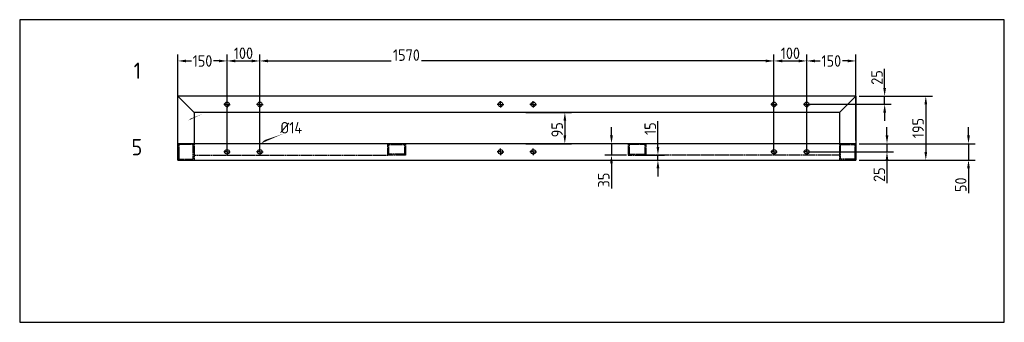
# Model space of a CAD drawing. Extents: x -88 to 2919, y 1675 to 2598.
import ezdxf
from ezdxf.enums import TextEntityAlignment as Align

# ---------------------------------------------------------------- set-up
doc = ezdxf.new("R2010")
doc.units = 0
doc.header["$PDMODE"] = 3
doc.header["$PDSIZE"] = 179.043332
doc.linetypes.add('GEN3', pattern=[6.25, 5, -1.25])
doc.linetypes.add('GEN7A', pattern=[6.875, 5, -0.625, 0.625, -0.625])
doc.layers.get('0').update_dxf_attribs({"linetype": 'CONTINUOUS'})
doc.layers.get('DEFPOINTS').update_dxf_attribs({"linetype": 'CONTINUOUS'})
for name, color, linetype in [('3', 6, 'GEN3'), ('4', 3, 'CONTINUOUS'), ('5', 3, 'CONTINUOUS'), ('6', 2, 'CONTINUOUS'), ('7A', 4, 'GEN7A'), ('VIEW', 1, 'CONTINUOUS')]:
    doc.layers.add(name, color=color, linetype=linetype)
doc.styles.get("Standard").update_dxf_attribs({"font": 'ISOCP.SHX'})
doc.dimstyles.new('GEN-ISO', dxfattribs={"dimtxt": 3.5, "dimasz": 2.5, "dimexe": 2, "dimexo": 1, "dimgap": 0.6, "dimtad": 1, "dimdsep": 46, "dimtxsty": 'Standard', "dimcen": 0, "dimclrd": 256, "dimclre": 256, "dimclrt": 2, "dimadec": 0, "dimazin": 0, "dimtp": 0.1, "dimtm": 0.1, "dimtfac": 0.71, "dimtdec": 3, "dimtmove": 0, "dimatfit": 3, "dimfxl": 0, "dimtzin": 0, "dimarcsym": 0})

# ---------------------------------------------------------------- blocks, each defined once
blk = doc.blocks.new('*D17')
at = {"linetype": 'ByBlock'}
for p, q in [((1458.1, 2314.7), (1597, 2314.7)), ((1577, 2289.7), (1577, 2244.7)), ((1458.1, 2219.7), (1597, 2219.7))]:
    blk.add_line(p, q, dxfattribs=at)
for points in [[(1572.9, 2289.7), (1581.2, 2289.7), (1577, 2314.7)], [(1572.9, 2244.7), (1581.2, 2244.7), (1577, 2219.7)]]:
    blk.add_solid(points, dxfattribs=at)
at = {"layer": 'DEFPOINTS', "color": 0, "linetype": 'ByBlock'}
for p in [(1448.1, 2314.7), (1448.1, 2219.7), (1577, 2219.7)]:
    blk.add_point(p, dxfattribs=at)
at = {"color": 2, "linetype": 'ByBlock', "insert": (1553.5, 2262.2), "char_height": 35, "attachment_point": 5, "rotation": 90}
blk.add_mtext('95', dxfattribs=at)
blk = doc.blocks.new('*D16')
at = {"linetype": 'ByBlock'}
for p, q in [((2475.6, 2364.7), (2699.1, 2364.7)), ((2679.1, 2339.7), (2679.1, 2194.7)), ((2475.6, 2169.7), (2699.1, 2169.7))]:
    blk.add_line(p, q, dxfattribs=at)
for points in [[(2675, 2339.7), (2683.3, 2339.7), (2679.1, 2364.7)], [(2675, 2194.7), (2683.3, 2194.7), (2679.1, 2169.7)]]:
    blk.add_solid(points, dxfattribs=at)
at = {"layer": 'DEFPOINTS', "color": 0, "linetype": 'ByBlock'}
for p in [(2465.6, 2364.7), (2465.6, 2169.7), (2679.1, 2169.7)]:
    blk.add_point(p, dxfattribs=at)
at = {"color": 2, "linetype": 'ByBlock', "insert": (2655.6, 2267.2), "char_height": 35, "attachment_point": 5, "rotation": 90}
blk.add_mtext('195', dxfattribs=at)
blk = doc.blocks.new('*D23')
at = {"linetype": 'ByBlock'}
for p, q in [((645.6, 2204.7), (645.6, 2492)), ((670.6, 2472), (1047, 2472)), ((2190.6, 2472), (1139.5, 2472)), ((2215.6, 2204.7), (2215.6, 2492))]:
    blk.add_line(p, q, dxfattribs=at)
for points in [[(670.6, 2476.2), (670.6, 2467.8), (645.6, 2472)], [(2190.6, 2476.2), (2190.6, 2467.8), (2215.6, 2472)]]:
    blk.add_solid(points, dxfattribs=at)
at = {"layer": 'DEFPOINTS', "color": 0, "linetype": 'ByBlock'}
for p in [(2215.6, 2472), (645.6, 2194.7), (2215.6, 2194.7)]:
    blk.add_point(p, dxfattribs=at)
at = {"color": 2, "linetype": 'ByBlock', "insert": (1093.3, 2489.8), "char_height": 35, "attachment_point": 5}
blk.add_mtext('1570', dxfattribs=at)
blk = doc.blocks.new('*D22')
at = {"linetype": 'ByBlock'}
for p, q in [((545.6, 2204.7), (545.6, 2492)), ((570.6, 2472), (620.6, 2472)), ((645.6, 2204.7), (645.6, 2492))]:
    blk.add_line(p, q, dxfattribs=at)
for points in [[(570.6, 2476.2), (570.6, 2467.8), (545.6, 2472)], [(620.6, 2476.2), (620.6, 2467.8), (645.6, 2472)]]:
    blk.add_solid(points, dxfattribs=at)
at = {"layer": 'DEFPOINTS', "color": 0, "linetype": 'ByBlock'}
for p in [(645.6, 2472), (545.6, 2194.7), (645.6, 2194.7)]:
    blk.add_point(p, dxfattribs=at)
at = {"color": 2, "linetype": 'ByBlock', "insert": (595.6, 2495.5), "char_height": 35, "attachment_point": 5}
blk.add_mtext('100', dxfattribs=at)
blk = doc.blocks.new('*D21')
at = {"linetype": 'ByBlock'}
for p, q in [((395.6, 2229.7), (395.6, 2492)), ((420.6, 2472), (436.6, 2472)), ((520.6, 2472), (504.6, 2472)), ((545.6, 2204.7), (545.6, 2492))]:
    blk.add_line(p, q, dxfattribs=at)
for points in [[(420.6, 2476.2), (420.6, 2467.8), (395.6, 2472)], [(520.6, 2476.2), (520.6, 2467.8), (545.6, 2472)]]:
    blk.add_solid(points, dxfattribs=at)
at = {"layer": 'DEFPOINTS', "color": 0, "linetype": 'ByBlock'}
for p in [(545.6, 2472), (395.6, 2219.7), (545.6, 2194.7)]:
    blk.add_point(p, dxfattribs=at)
at = {"color": 2, "linetype": 'ByBlock', "insert": (470.6, 2472), "char_height": 35, "attachment_point": 5}
blk.add_mtext('150', dxfattribs=at)
blk = doc.blocks.new('*D24')
at = {"linetype": 'ByBlock'}
for p, q in [((2215.6, 2204.7), (2215.6, 2492)), ((2240.6, 2472), (2290.6, 2472)), ((2315.6, 2204.7), (2315.6, 2492))]:
    blk.add_line(p, q, dxfattribs=at)
for points in [[(2240.6, 2476.2), (2240.6, 2467.8), (2215.6, 2472)], [(2290.6, 2476.2), (2290.6, 2467.8), (2315.6, 2472)]]:
    blk.add_solid(points, dxfattribs=at)
at = {"layer": 'DEFPOINTS', "color": 0, "linetype": 'ByBlock'}
for p in [(2315.6, 2472), (2215.6, 2194.7), (2315.6, 2194.7)]:
    blk.add_point(p, dxfattribs=at)
at = {"color": 2, "linetype": 'ByBlock', "insert": (2265.6, 2495.5), "char_height": 35, "attachment_point": 5}
blk.add_mtext('100', dxfattribs=at)
blk = doc.blocks.new('*D27')
at = {"linetype": 'ByBlock'}
for p, q in [((1861.2, 2209.7), (1861.2, 2287.9)), ((1819.2, 2184.7), (1881.2, 2184.7)), ((1819.2, 2169.7), (1881.2, 2169.7)), ((1861.2, 2169.7), (1861.2, 2184.7)), ((1861.2, 2144.7), (1861.2, 2119.7))]:
    blk.add_line(p, q, dxfattribs=at)
for points in [[(1857, 2209.7), (1865.4, 2209.7), (1861.2, 2184.7)], [(1857, 2144.7), (1865.4, 2144.7), (1861.2, 2169.7)]]:
    blk.add_solid(points, dxfattribs=at)
at = {"layer": 'DEFPOINTS', "color": 0, "linetype": 'ByBlock'}
for p in [(1809.2, 2184.7), (1809.2, 2169.7), (1861.2, 2169.7)]:
    blk.add_point(p, dxfattribs=at)
at = {"color": 2, "linetype": 'ByBlock', "insert": (1837.7, 2265.4), "char_height": 35, "attachment_point": 5, "rotation": 90}
blk.add_mtext('15', dxfattribs=at)
blk = doc.blocks.new('*D26')
at = {"linetype": 'ByBlock'}
for p, q in [((1719.4, 2244.7), (1719.4, 2269.7)), ((1765.5, 2219.7), (1699.4, 2219.7)), ((1719.4, 2219.7), (1719.4, 2184.7)), ((1765.5, 2184.7), (1699.4, 2184.7)), ((1719.4, 2159.7), (1719.4, 2082.7))]:
    blk.add_line(p, q, dxfattribs=at)
for points in [[(1715.2, 2244.7), (1723.6, 2244.7), (1719.4, 2219.7)], [(1715.2, 2159.7), (1723.6, 2159.7), (1719.4, 2184.7)]]:
    blk.add_solid(points, dxfattribs=at)
at = {"layer": 'DEFPOINTS', "color": 0, "linetype": 'ByBlock'}
for p in [(1775.5, 2219.7), (1719.4, 2184.7), (1775.5, 2184.7)]:
    blk.add_point(p, dxfattribs=at)
at = {"color": 2, "linetype": 'ByBlock', "insert": (1695.9, 2108.7), "char_height": 35, "attachment_point": 5, "rotation": 90}
blk.add_mtext('35', dxfattribs=at)
blk = doc.blocks.new('*D20')
at = {"linetype": 'ByBlock'}
for p, q in [((2809.5, 2244.7), (2809.5, 2269.7)), ((2475.6, 2219.7), (2829.5, 2219.7)), ((2809.5, 2219.7), (2809.5, 2169.7)), ((2475.6, 2169.7), (2829.5, 2169.7)), ((2809.5, 2144.7), (2809.5, 2069.2))]:
    blk.add_line(p, q, dxfattribs=at)
for points in [[(2805.3, 2244.7), (2813.6, 2244.7), (2809.5, 2219.7)], [(2805.3, 2144.7), (2813.6, 2144.7), (2809.5, 2169.7)]]:
    blk.add_solid(points, dxfattribs=at)
at = {"layer": 'DEFPOINTS', "color": 0, "linetype": 'ByBlock'}
for p in [(2465.6, 2219.7), (2465.6, 2169.7), (2809.5, 2169.7)]:
    blk.add_point(p, dxfattribs=at)
at = {"color": 2, "linetype": 'ByBlock', "insert": (2786, 2094.4), "char_height": 35, "attachment_point": 5, "rotation": 90}
blk.add_mtext('50', dxfattribs=at)
blk = doc.blocks.new('*D19')
at = {"linetype": 'ByBlock'}
for p, q in [((2810.6, 2234.7), (2810.6, 2259.7)), ((2725.6, 2209.7), (2830.6, 2209.7)), ((2810.6, 2209.7), (2810.6, 2184.7)), ((2575.6, 2184.7), (2830.6, 2184.7)), ((2810.6, 2159.7), (2810.6, 2089.3))]:
    blk.add_line(p, q, dxfattribs=at)
for points in [[(2806.5, 2234.7), (2814.8, 2234.7), (2810.6, 2209.7)], [(2806.5, 2159.7), (2814.8, 2159.7), (2810.6, 2184.7)]]:
    blk.add_solid(points, dxfattribs=at)
at = {"layer": 'DEFPOINTS', "color": 0, "linetype": 'ByBlock'}
for p in [(2715.6, 2209.7), (2810.6, 2209.7), (2565.6, 2184.7)]:
    blk.add_point(p, dxfattribs=at)
at = {"color": 2, "linetype": 'ByBlock', "insert": (2787.1, 2115.2), "char_height": 35, "attachment_point": 5, "rotation": 90}
blk.add_mtext('25', dxfattribs=at)
blk = doc.blocks.new('*D25')
at = {"linetype": 'ByBlock'}
for p, q in [((2315.6, 2204.7), (2315.6, 2492)), ((2340.6, 2472), (2356.6, 2472)), ((2440.6, 2472), (2424.6, 2472)), ((2465.6, 2229.7), (2465.6, 2492))]:
    blk.add_line(p, q, dxfattribs=at)
for points in [[(2340.6, 2476.2), (2340.6, 2467.8), (2315.6, 2472)], [(2440.6, 2476.2), (2440.6, 2467.8), (2465.6, 2472)]]:
    blk.add_solid(points, dxfattribs=at)
at = {"layer": 'DEFPOINTS', "color": 0, "linetype": 'ByBlock'}
for p in [(2465.6, 2472), (2315.6, 2194.7), (2465.6, 2219.7)]:
    blk.add_point(p, dxfattribs=at)
at = {"color": 2, "linetype": 'ByBlock', "insert": (2390.6, 2472), "char_height": 35, "attachment_point": 5}
blk.add_mtext('150', dxfattribs=at)
blk = doc.blocks.new('*D29')
at = {"linetype": 'ByBlock'}
for p, q in [((2803.5, 2389.7), (2803.5, 2447.6)), ((2725.6, 2364.7), (2823.5, 2364.7)), ((2803.5, 2339.7), (2803.5, 2364.7)), ((2575.6, 2339.7), (2823.5, 2339.7)), ((2803.5, 2314.7), (2803.5, 2289.7))]:
    blk.add_line(p, q, dxfattribs=at)
for points in [[(2799.3, 2389.7), (2807.7, 2389.7), (2803.5, 2364.7)], [(2799.3, 2314.7), (2807.7, 2314.7), (2803.5, 2339.7)]]:
    blk.add_solid(points, dxfattribs=at)
at = {"layer": 'DEFPOINTS', "color": 0, "linetype": 'ByBlock'}
for p in [(2715.6, 2364.7), (2803.5, 2364.7), (2565.6, 2339.7)]:
    blk.add_point(p, dxfattribs=at)
at = {"color": 2, "linetype": 'ByBlock', "insert": (2780, 2421.7), "char_height": 35, "attachment_point": 5, "rotation": 90}
blk.add_mtext('25', dxfattribs=at)

msp = doc.modelspace()

# ---------------------------------------------------------------- linework, layer by layer
for p, q in [((2465.592, 2364.678), (395.592, 2364.678)), ((395.592, 2169.678), (395.592, 2364.678)), ((2465.592, 2364.678), (2465.592, 2264.678)), ((445.592, 2314.678), (445.592, 2267.498)), ((548.183, 2314.678), (445.592, 2314.678)), ((553.183, 2314.678), (548.183, 2314.678)), ((553.183, 2314.678), (548.183, 2314.678)), ((2308, 2314.678), (553.183, 2314.678)), ((2313, 2314.678), (2308, 2314.678)), ((2313, 2314.678), (2308, 2314.678)), ((2393, 2314.678), (2313, 2314.678)), ((2393, 2314.678), (2313, 2314.678)), ((2415.592, 2314.678), (2393, 2314.678)), ((2415.592, 2314.678), (2415.592, 2267.498)), ((445.592, 2267.498), (445.592, 2235.498)), ((2415.592, 2267.498), (2415.592, 2235.498)), ((2465.592, 2264.678), (2465.592, 2169.678)), ((445.592, 2245.498), (445.592, 2219.678)), ((2415.592, 2235.498), (2415.592, 2219.678)), ((2415.592, 2219.678), (445.592, 2219.678)), ((395.592, 2169.678), (2465.592, 2169.678))]:
    msp.add_line(p, q)
msp.add_lwpolyline([(395.592, 2169.678), (2465.592, 2169.678), (2465.592, 2219.678), (395.592, 2219.678)], close=True)
for centre in [(545.592, 2339.678), (645.592, 2339.678), (1380.592, 2339.678), (1480.592, 2339.678), (2215.592, 2339.678), (2315.592, 2339.678), (545.592, 2194.678), (645.592, 2194.678), (1380.592, 2194.678), (1480.592, 2194.678), (2215.592, 2194.678), (2315.592, 2194.678)]:
    msp.add_circle(centre, 7)
at = {"layer": '3'}
for p, q in [((445.592, 2219.678), (445.592, 2169.678)), ((1036.142, 2184.678), (1036.142, 2219.678)), ((1039.142, 2216.678), (1087.592, 2216.678)), ((1039.142, 2187.678), (1039.142, 2216.678)), ((1087.592, 2216.678), (1087.592, 2187.678)), ((1090.592, 2219.678), (1090.592, 2184.678)), ((1770.592, 2219.678), (1770.592, 2184.678)), ((1822.042, 2216.678), (1773.592, 2216.678)), ((1773.592, 2216.678), (1773.592, 2187.678)), ((1822.042, 2187.678), (1822.042, 2216.678)), ((1825.042, 2184.678), (1825.042, 2219.678)), ((2415.592, 2219.678), (2415.592, 2169.678)), ((445.592, 2184.678), (1036.142, 2184.678)), ((1090.592, 2184.678), (1036.142, 2184.678)), ((1087.592, 2187.678), (1039.142, 2187.678)), ((1770.592, 2184.678), (1825.042, 2184.678)), ((1773.592, 2187.678), (1822.042, 2187.678)), ((2415.592, 2184.678), (1825.042, 2184.678))]:
    msp.add_line(p, q, dxfattribs=at)
for points in [[(398.592, 2216.678), (398.592, 2172.678), (442.592, 2172.678), (442.592, 2216.678)], [(2462.592, 2216.678), (2462.592, 2172.678), (2418.592, 2172.678), (2418.592, 2216.678)]]:
    msp.add_lwpolyline(points, close=True, dxfattribs=at)
at = {"layer": '4'}
for p, q in [((445.592, 2314.678), (395.592, 2364.678)), ((2415.592, 2314.678), (2465.592, 2364.678))]:
    msp.add_line(p, q, dxfattribs=at)
at = {"layer": '5'}
for points in [[(766.667, 2341.977, 0, 8.367, 0), (742.164, 2346.94, 0, 0, 0), (345.112, 2427.357, 0, 0, 1), (198.097, 2457.133, 0, 0, 1), (345.112, 2427.357, 0, 0, 1)], [(434.811, 2296.407, 0, 8.367, 0), (413.299, 2283.669, 0, 0, 0), (334.922, 2247.258, 0, 0, 0.88756623), (205.854, 2170.83, 0, 0, 1), (334.922, 2247.258, 0, 0, 1)], [(648.954, 2220.158, 0, 8.367, 0), (669.919, 2233.776, 0, 0, 0), (702.275, 2244.794, 0, 0, 0), (723.025, 2244.794, 0, 0, 0)]]:
    msp.add_lwpolyline(points, format="xyseb", dxfattribs=at)
at = {"layer": '7A'}
for p, q in [((545.592, 2339.678), (545.592, 2349.678)), ((645.592, 2339.678), (645.592, 2349.678)), ((1380.592, 2339.678), (1380.592, 2349.678)), ((1480.592, 2339.678), (1480.592, 2349.678)), ((2215.592, 2339.678), (2215.592, 2349.678)), ((2315.592, 2339.678), (2315.592, 2349.678)), ((545.592, 2339.678), (535.592, 2339.678)), ((545.592, 2339.678), (555.592, 2339.678)), ((545.592, 2339.678), (545.592, 2329.678)), ((645.592, 2339.678), (635.592, 2339.678)), ((645.592, 2339.678), (655.592, 2339.678)), ((645.592, 2339.678), (645.592, 2329.678)), ((1380.592, 2339.678), (1370.592, 2339.678)), ((1380.592, 2339.678), (1390.592, 2339.678)), ((1380.592, 2339.678), (1380.592, 2329.678)), ((1480.592, 2339.678), (1470.592, 2339.678)), ((1480.592, 2339.678), (1490.592, 2339.678)), ((1480.592, 2339.678), (1480.592, 2329.678)), ((2215.592, 2339.678), (2205.592, 2339.678)), ((2215.592, 2339.678), (2225.592, 2339.678)), ((2215.592, 2339.678), (2215.592, 2329.678)), ((2315.592, 2339.678), (2305.592, 2339.678)), ((2315.592, 2339.678), (2325.592, 2339.678)), ((2315.592, 2339.678), (2315.592, 2329.678)), ((545.592, 2194.678), (535.592, 2194.678)), ((545.592, 2194.678), (545.592, 2204.678)), ((545.592, 2194.678), (555.592, 2194.678)), ((545.592, 2194.678), (545.592, 2184.678)), ((645.592, 2194.678), (635.592, 2194.678)), ((645.592, 2194.678), (645.592, 2204.678)), ((645.592, 2194.678), (655.592, 2194.678)), ((645.592, 2194.678), (645.592, 2184.678)), ((1380.592, 2194.678), (1370.592, 2194.678)), ((1380.592, 2194.678), (1380.592, 2204.678)), ((1380.592, 2194.678), (1390.592, 2194.678)), ((1380.592, 2194.678), (1380.592, 2184.678)), ((1480.592, 2194.678), (1470.592, 2194.678)), ((1480.592, 2194.678), (1480.592, 2204.678)), ((1480.592, 2194.678), (1490.592, 2194.678)), ((1480.592, 2194.678), (1480.592, 2184.678)), ((2215.592, 2194.678), (2205.592, 2194.678)), ((2215.592, 2194.678), (2215.592, 2204.678)), ((2215.592, 2194.678), (2225.592, 2194.678)), ((2215.592, 2194.678), (2215.592, 2184.678)), ((2315.592, 2194.678), (2305.592, 2194.678)), ((2315.592, 2194.678), (2315.592, 2204.678)), ((2315.592, 2194.678), (2325.592, 2194.678)), ((2315.592, 2194.678), (2315.592, 2184.678))]:
    msp.add_line(p, q, dxfattribs=at)
at = {"layer": 'VIEW'}
msp.add_lwpolyline([(2918.831, 2597.788), (-87.528, 2597.788), (-87.528, 1674.883), (2918.831, 1674.883)], close=True, dxfattribs=at)

# ---------------------------------------------------------------- texts
at = {"layer": '6', "color": 7}
for s, p in [('1', (271.605, 2442.245)), ('5', (270.388, 2209.044))]:
    msp.add_text(s, height=50, dxfattribs=at).set_placement(p, align=Align.MIDDLE_CENTER)
at = {"layer": '6'}
msp.add_text('Ø14', height=35, dxfattribs=at).set_placement((708.275, 2250.794))

# ---------------------------------------------------------------- dimensions: what is measured, and where the dimension line sits
at = {"layer": '5'}
for base, p1, p2, picture, middle in [((645.592, 2471.989), (545.592, 2194.678), (645.592, 2194.678), '*D22', (595.592, 2495.489)), ((2315.592, 2471.989), (2215.592, 2194.678), (2315.592, 2194.678), '*D24', (2265.592, 2495.489))]:
    dim = msp.add_linear_dim(base=base, p1=p1, p2=p2, dimstyle='GEN-ISO', override={"dimscale": 10, "dimtix": 1}, dxfattribs=at)
    dim.commit()
    dim.dimension.update_dxf_attribs({"geometry": picture, "text_midpoint": middle})
for base, p1, p2, picture, middle in [((2215.592, 2471.989), (645.592, 2194.678), (2215.592, 2194.678), '*D23', (1093.264, 2489.826)), ((545.592, 2471.989), (395.592, 2219.678), (545.592, 2194.678), '*D21', (470.592, 2471.989)), ((2465.592, 2471.989), (2315.592, 2194.678), (2465.592, 2219.678), '*D25', (2390.592, 2471.989))]:
    dim = msp.add_linear_dim(base=base, p1=p1, p2=p2, dimstyle='GEN-ISO', override={"dimscale": 10, "dimtix": 1}, dxfattribs=at)
    dim.commit()
    dim.dimension.update_dxf_attribs({"geometry": picture, "text_midpoint": middle, "dimtype": 160})
for base, p1, p2, picture, middle, set_off in [((2553.484, 2364.678), (2315.592, 2339.678), (2465.592, 2364.678), '*D29', (2553.484, 2421.653), (-250, 0)), ((2560.625, 2219.678), (2315.592, 2194.678), (2465.592, 2219.678), '*D19', (2560.625, 2125.244), (-250, 10))]:
    dim = msp.add_linear_dim(base=base, p1=p1, p2=p2, angle=90, dimstyle='GEN-ISO', override={"dimscale": 10}, dxfattribs=at)
    dim.commit()
    dim.dimension.update_dxf_attribs({"geometry": picture, "text_midpoint": middle, "dimtype": 160, "insert": set_off})
for base, p1, picture, middle in [((2679.136, 2169.678), (2465.592, 2364.678), '*D16', (2655.636, 2267.178)), ((2809.465, 2169.678), (2465.592, 2219.678), '*D20', (2785.965, 2094.414))]:
    dim = msp.add_linear_dim(base=base, p1=p1, p2=(2465.592, 2169.678), angle=90, dimstyle='GEN-ISO', override={"dimscale": 10}, dxfattribs=at)
    dim.commit()
    dim.dimension.update_dxf_attribs({"geometry": picture, "text_midpoint": middle})
for base, p1, p2, picture, middle in [((1577.034, 2219.678), (1448.092, 2314.678), (1448.092, 2219.678), '*D17', (1577.034, 2262.178)), ((1861.189, 2169.678), (1809.229, 2184.678), (1809.229, 2169.678), '*D27', (1861.189, 2265.391)), ((1719.386, 2184.678), (1775.455, 2219.678), (1775.455, 2184.678), '*D26', (1719.386, 2108.703))]:
    dim = msp.add_linear_dim(base=base, p1=p1, p2=p2, angle=90, dimstyle='GEN-ISO', override={"dimscale": 10}, dxfattribs=at)
    dim.commit()
    dim.dimension.update_dxf_attribs({"geometry": picture, "text_midpoint": middle, "dimtype": 160})

doc.saveas('drawing.dxf')
